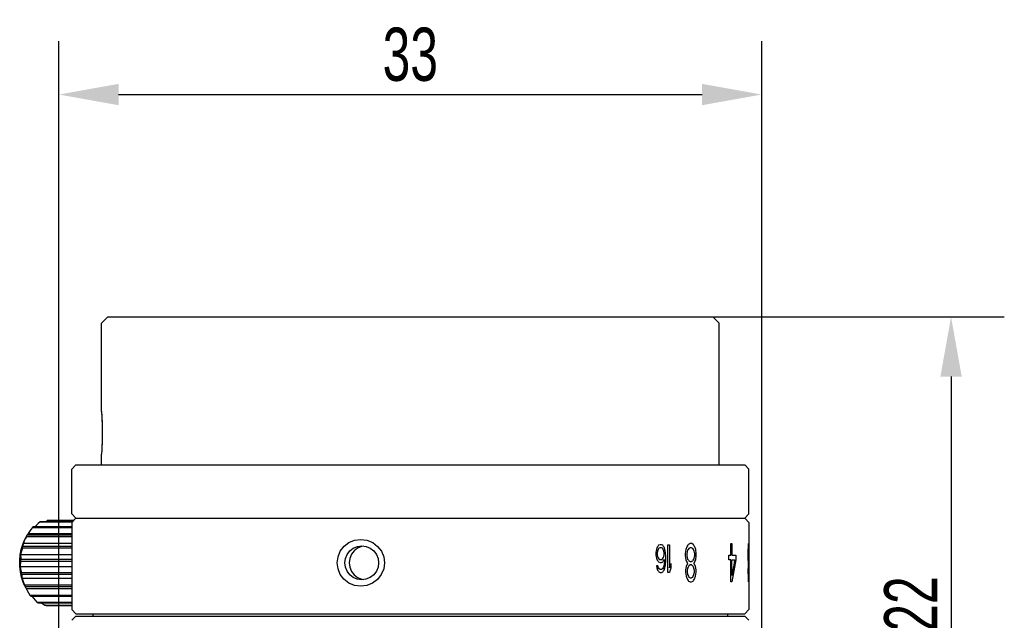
# Model space of a CAD drawing. Header units: millimetres. Extents: x -1 to 156, y 233 to 300.
# Tile 4 of 5: x 4 to 50, y 271 to 300. Entities that reach past the tile are written whole.
import ezdxf

# ---------------------------------------------------------------- set-up
doc = ezdxf.new("R2010")
doc.units = ezdxf.units.MM
doc.header["$LTSCALE"] = 19.36
doc.header["$PDMODE"] = 3
doc.header["$PDSIZE"] = 8
doc.linetypes.add('HIDDEN', pattern=[0.2, 0.1, -0.1])
doc.layers.get('0').update_dxf_attribs({"linetype": 'CONTINUOUS'})
doc.layers.get('Defpoints').update_dxf_attribs({"linetype": 'CONTINUOUS'})
for name, color, linetype in [('02___PRT_ALL_AXES', 7, 'CONTINUOUS'), ('03___PRT_ALL_CURVES', 7, 'CONTINUOUS'), ('DEFAULT_2', 8, 'HIDDEN')]:
    doc.layers.add(name, color=color, linetype=linetype)
doc.styles.get("Standard").update_dxf_attribs({"font": 'txt', "width": 0.7})
doc.dimstyles.get("Standard").update_dxf_attribs({"dimtxt": 2.5, "dimasz": 2.8, "dimexe": 2.5, "dimexo": 0.05, "dimtad": 1, "dimzin": 0, "dimdsep": 46, "dimtxsty": 'STANDARD', "dimblk": '_FILLED', "dimblk1": '_FILLED', "dimblk2": '_FILLED', "dimcen": 0.09, "dimadec": 0, "dimazin": 0, "dimtol": 1, "dimtp": 0.01, "dimtm": 0.01, "dimtfac": 1, "dimtofl": 0, "dimtmove": 0, "dimatfit": 3, "dimldrblk": '_FILLED', "dimfxl": 1, "dimtolj": 1, "dimtzin": 0, "dimarcsym": 0})

# ---------------------------------------------------------------- blocks, each defined once
blk = doc.blocks.new('_FILLED')
at = {"color": 0, "linetype": 'ByBlock'}
blk.add_solid([(0, 0), (-1, 0.179), (-1, -0.179)], dxfattribs=at)
blk = doc.blocks.new('*D21')
at = {"color": 0, "lineweight": -2, "transparency": 16777216}
for p, q in [((36.653, 285.544), (50.294, 285.544)), ((47.794, 282.744), (47.794, 258.12)), ((38.003, 255.32), (50.294, 255.32))]:
    blk.add_line(p, q, dxfattribs=at)
at = {"layer": 'Defpoints', "color": 0, "transparency": 16777216}
for p in [(36.603, 285.544), (37.953, 255.32), (47.794, 255.32)]:
    blk.add_point(p, dxfattribs=at)
at = {"color": 0, "lineweight": -2, "transparency": 16777216, "xscale": 2.8, "yscale": 2.8, "zscale": 2.8}
for p, rotation in [((47.794, 285.544), 90), ((47.794, 255.32), 270)]:
    blk.add_blockref('_FILLED', p, dxfattribs=dict(at, rotation=rotation))
at = {"color": 0, "transparency": 16777216, "insert": (45.919, 270.432), "char_height": 2.5, "attachment_point": 5, "rotation": 90}
blk.add_mtext('\\A1;30.22', dxfattribs=at)
blk = doc.blocks.new('*D28')
at = {"color": 0, "lineweight": -2, "transparency": 16777216}
for p, q in [((5.903, 267.944), (5.903, 298.486)), ((38.903, 267.944), (38.903, 298.486)), ((8.703, 295.986), (36.103, 295.986))]:
    blk.add_line(p, q, dxfattribs=at)
at = {"layer": 'Defpoints', "color": 0, "transparency": 16777216}
for p in [(38.903, 295.986), (5.903, 267.894), (38.903, 267.894)]:
    blk.add_point(p, dxfattribs=at)
at = {"color": 0, "lineweight": -2, "transparency": 16777216, "xscale": 2.8, "yscale": 2.8, "zscale": 2.8, "rotation": 180}
blk.add_blockref('_FILLED', (5.903, 295.986), dxfattribs=at)
at = {"color": 0, "lineweight": -2, "transparency": 16777216, "xscale": 2.8, "yscale": 2.8, "zscale": 2.8}
blk.add_blockref('_FILLED', (38.903, 295.986), dxfattribs=at)
at = {"color": 0, "transparency": 16777216, "insert": (22.403, 297.861), "char_height": 2.5, "attachment_point": 5}
blk.add_mtext('\\A1;33', dxfattribs=at)

msp = doc.modelspace()

# ---------------------------------------------------------------- linework, layer by layer
at = {"color": 0, "linetype": 'Continuous'}
for p, q in [((8.203, 285.544), (7.903, 285.244)), ((8.203, 285.544), (36.603, 285.544)), ((36.603, 285.544), (36.903, 285.244)), ((7.903, 281.094), (7.903, 285.244)), ((36.903, 278.594), (36.903, 285.244)), ((7.903, 281.094), (7.903, 281.094)), ((7.903, 278.594), (7.903, 279.094)), ((6.703, 278.594), (6.503, 278.394)), ((6.503, 276.294), (6.503, 278.394)), ((6.703, 278.594), (38.103, 278.594)), ((38.103, 278.594), (38.303, 278.394)), ((38.303, 276.294), (38.303, 278.394)), ((6.503, 276.294), (6.703, 276.094)), ((6.703, 276.094), (6.503, 275.894)), ((6.703, 276.094), (38.103, 276.094)), ((38.303, 276.294), (38.103, 276.094)), ((38.103, 276.094), (38.303, 275.894)), ((4.663, 275.66), (6.503, 275.66)), ((4.708, 275.705), (6.503, 275.705)), ((5.017, 275.92), (6.53, 275.92)), ((5.068, 275.941), (6.551, 275.941)), ((5.403, 275.992), (5.318, 275.941)), ((5.403, 275.992), (6.602, 275.992)), ((4.278, 275.029), (4.358, 275.197)), ((4.326, 275.128), (4.279, 275.023)), ((4.358, 275.197), (4.326, 275.128)), ((4.377, 275.236), (4.358, 275.197)), ((4.377, 275.236), (6.503, 275.236)), ((4.411, 275.301), (6.503, 275.301)), ((4.464, 275.363), (6.503, 275.363)), ((20.075, 275.094), (20.365, 275.056)), ((4.085, 274.365), (4.134, 274.62)), ((4.134, 274.62), (4.207, 274.86)), ((4.186, 274.691), (6.503, 274.691)), ((4.206, 274.77), (6.503, 274.77)), ((4.207, 274.86), (4.278, 275.029)), ((4.279, 275.023), (4.238, 274.923)), ((4.238, 274.923), (6.503, 274.923)), ((20.217, 274.781), (20.115, 274.767)), ((4.107, 274.392), (6.503, 274.392)), ((4.113, 274.162), (6.503, 274.162)), ((4.085, 273.823), (6.503, 273.823)), ((4.109, 274.078), (6.503, 274.078)), ((4.141, 273.538), (6.503, 273.538)), ((4.154, 273.456), (6.503, 273.456)), ((4.173, 273.269), (6.503, 273.269)), ((4.278, 272.959), (4.337, 272.835)), ((4.288, 272.959), (6.503, 272.959)), ((4.316, 272.887), (6.503, 272.887)), ((4.363, 272.787), (6.503, 272.787)), ((20.119, 273.219), (20.216, 273.207)), ((4.539, 272.48), (6.503, 272.48)), ((4.579, 272.427), (6.503, 272.427)), ((4.636, 272.423), (6.503, 272.423)), ((4.869, 272.15), (6.503, 272.15)), ((4.918, 272.119), (6.503, 272.119)), ((5.247, 272.001), (6.503, 272.001)), ((5.299, 271.996), (6.503, 271.996)), ((6.703, 271.594), (6.503, 271.794)), ((6.703, 271.494), (6.503, 271.294)), ((6.703, 271.594), (38.103, 271.594)), ((6.703, 271.494), (38.103, 271.494)), ((38.103, 271.594), (38.303, 271.794)), ((38.103, 271.494), (38.303, 271.294))]:
    msp.add_line(p, q, dxfattribs=at)
for points in [[(7.903, 281.094), (7.906, 281.053), (7.914, 280.933), (7.924, 280.745), (7.933, 280.504), (7.938, 280.232)], [(7.938, 280.232), (7.938, 279.95), (7.933, 279.678), (7.924, 279.439), (7.914, 279.251), (7.906, 279.133), (7.903, 279.094)], [(4.663, 275.66), (4.591, 275.557), (4.525, 275.458), (4.464, 275.363)], [(4.663, 275.66), (4.685, 275.683), (4.708, 275.705)], [(5.017, 275.92), (4.926, 275.833), (4.842, 275.749), (4.799, 275.705)], [(5.017, 275.92), (5.042, 275.931), (5.068, 275.941)], [(4.377, 275.236), (4.394, 275.269), (4.411, 275.301)], [(4.464, 275.363), (4.444, 275.343), (4.426, 275.323), (4.411, 275.301)], [(20.075, 272.894), (19.786, 272.932), (19.517, 273.044), (19.288, 273.221), (19.115, 273.45), (19.008, 273.714), (18.971, 273.996), (19.009, 274.278), (19.117, 274.541), (19.291, 274.769), (19.521, 274.946), (19.79, 275.057), (20.075, 275.094)], [(4.186, 274.691), (4.156, 274.587), (4.129, 274.488), (4.107, 274.392)], [(4.186, 274.691), (4.196, 274.731), (4.206, 274.77)], [(4.238, 274.923), (4.225, 274.874), (4.214, 274.823), (4.206, 274.77)], [(20.119, 273.194), (19.913, 273.222), (19.721, 273.303), (19.558, 273.432), (19.435, 273.598), (19.359, 273.79), (19.333, 273.995), (19.359, 274.2), (19.437, 274.392), (19.56, 274.558), (19.724, 274.686), (19.916, 274.767), (20.119, 274.794)], [(20.115, 274.767), (19.926, 274.689), (19.763, 274.563), (19.637, 274.397), (19.558, 274.202), (19.531, 273.992), (19.559, 273.782), (19.639, 273.588), (19.765, 273.422), (19.929, 273.297), (20.119, 273.219)], [(20.119, 274.794), (20.326, 274.766), (20.519, 274.685), (20.685, 274.556), (20.811, 274.389), (20.889, 274.197), (20.916, 273.992), (20.889, 273.787), (20.809, 273.595), (20.683, 273.43), (20.516, 273.301), (20.322, 273.221), (20.119, 273.194)], [(20.365, 275.056), (20.636, 274.944), (20.867, 274.767), (21.043, 274.538), (21.153, 274.274), (21.19, 273.992), (21.152, 273.71), (21.041, 273.446), (20.864, 273.218), (20.632, 273.042)], [(4.278, 272.959), (4.224, 273.083), (4.146, 273.319), (4.093, 273.572), (4.064, 273.834), (4.062, 274.101), (4.085, 274.365)], [(4.107, 274.392), (4.106, 274.319), (4.108, 274.242), (4.113, 274.162)], [(4.109, 274.078), (4.111, 274.12), (4.113, 274.162)], [(4.109, 274.078), (4.098, 273.989), (4.09, 273.904), (4.085, 273.823)], [(4.085, 273.823), (4.1, 273.731), (4.118, 273.637), (4.141, 273.538)], [(4.154, 273.456), (4.147, 273.497), (4.141, 273.538)], [(4.154, 273.456), (4.157, 273.391), (4.164, 273.329), (4.173, 273.269)], [(4.173, 273.269), (4.207, 273.17), (4.245, 273.066), (4.288, 272.959)], [(4.316, 272.887), (4.301, 272.923), (4.288, 272.959)], [(4.316, 272.887), (4.329, 272.853), (4.337, 272.835)], [(4.337, 272.835), (4.345, 272.819), (4.363, 272.787)], [(4.363, 272.787), (4.416, 272.689), (4.475, 272.587), (4.539, 272.48)], [(20.632, 273.042), (20.36, 272.931), (20.075, 272.894)], [(4.579, 272.427), (4.559, 272.453), (4.539, 272.48)], [(4.579, 272.427), (4.596, 272.425), (4.615, 272.424), (4.636, 272.423)], [(4.636, 272.423), (4.708, 272.336), (4.785, 272.245), (4.869, 272.15)], [(4.918, 272.119), (4.893, 272.134), (4.869, 272.15)], [(5.087, 272.119), (5.146, 272.074), (5.247, 272.001)], [(5.299, 271.996), (5.273, 271.998), (5.247, 272.001)]]:
    msp.add_lwpolyline(points, dxfattribs=at)
at = {"layer": '02___PRT_ALL_AXES', "color": 0, "linetype": 'Continuous'}
for p, q in [((6.503, 275.894), (6.503, 271.794)), ((38.303, 275.894), (38.303, 271.794)), ((7.503, 271.594), (7.503, 271.494)), ((37.303, 271.594), (37.303, 271.494))]:
    msp.add_line(p, q, dxfattribs=at)
at = {"layer": '03___PRT_ALL_CURVES', "color": 0, "linetype": 'Continuous'}
for p, q in [((33.961, 274.623), (33.935, 274.484)), ((34, 274.733), (33.961, 274.623)), ((34.039, 274.623), (34.013, 274.54)), ((34.077, 274.678), (34.039, 274.623)), ((34.129, 274.844), (34.064, 274.816)), ((34.116, 274.705), (34.077, 274.678)), ((34.205, 274.705), (34.116, 274.705)), ((34.192, 274.844), (34.129, 274.844)), ((34.256, 274.816), (34.192, 274.844)), ((34.243, 274.678), (34.205, 274.705)), ((34.281, 274.623), (34.243, 274.678)), ((34.306, 274.54), (34.281, 274.623)), ((34.356, 274.623), (34.319, 274.733)), ((34.381, 274.484), (34.356, 274.623)), ((34.493, 274.844), (34.566, 274.844)), ((34.493, 273.544), (34.493, 274.844)), ((34.566, 274.844), (34.566, 273.765)), ((35.335, 274.626), (35.304, 274.434)), ((35.38, 274.741), (35.335, 274.626)), ((35.493, 274.875), (35.456, 274.855)), ((35.545, 274.702), (35.486, 274.664)), ((35.53, 274.894), (35.493, 274.875)), ((35.619, 274.894), (35.53, 274.894)), ((35.604, 274.702), (35.545, 274.702)), ((35.691, 274.855), (35.619, 274.894)), ((35.805, 274.626), (35.763, 274.741)), ((35.833, 274.434), (35.805, 274.626)), ((37.446, 274.894), (37.496, 274.894)), ((37.446, 274.358), (37.446, 274.894)), ((37.496, 274.894), (37.496, 274.358)), ((38.258, 274.626), (38.254, 274.434)), ((38.288, 274.894), (38.28, 274.894)), ((38.287, 274.702), (38.282, 274.702)), ((38.3, 274.434), (38.299, 274.626)), ((38.303, 274.894), (38.303, 274.894)), ((38.303, 274.702), (38.303, 274.894)), ((38.303, 274.702), (38.303, 274.702)), ((33.935, 274.484), (33.935, 274.346)), ((33.935, 274.346), (33.961, 274.208)), ((33.961, 274.208), (34, 274.125)), ((34.013, 274.54), (34, 274.457)), ((34, 274.457), (34, 274.374)), ((34, 274.374), (34.013, 274.291)), ((34.013, 274.291), (34.039, 274.235)), ((34.039, 274.235), (34.077, 274.18)), ((34.077, 274.18), (34.116, 274.152)), ((34.205, 274.152), (34.243, 274.18)), ((34.243, 274.18), (34.281, 274.235)), ((34.281, 274.235), (34.306, 274.291)), ((34.319, 274.457), (34.306, 274.54)), ((34.306, 274.291), (34.319, 274.374)), ((34.319, 274.374), (34.319, 274.457)), ((34.394, 274.291), (34.381, 274.484)), ((34.394, 274.097), (34.394, 274.291)), ((35.304, 274.434), (35.304, 274.319)), ((35.304, 274.319), (35.335, 274.128)), ((35.426, 274.587), (35.38, 274.434)), ((35.38, 274.434), (35.38, 274.319)), ((35.38, 274.319), (35.426, 274.166)), ((35.763, 274.434), (35.72, 274.587)), ((35.72, 274.166), (35.763, 274.319)), ((35.763, 274.319), (35.763, 274.434)), ((35.805, 274.128), (35.833, 274.319)), ((35.833, 274.319), (35.833, 274.434)), ((37.359, 274.358), (37.446, 274.358)), ((37.359, 274.128), (37.359, 274.358)), ((37.496, 274.358), (37.682, 274.358)), ((37.682, 274.358), (37.682, 274.128)), ((38.254, 274.434), (38.254, 274.319)), ((38.254, 274.319), (38.258, 274.128)), ((38.264, 274.434), (38.264, 274.319)), ((38.297, 274.319), (38.297, 274.434)), ((38.299, 274.128), (38.3, 274.319)), ((38.3, 274.319), (38.3, 274.434)), ((34.026, 273.848), (33.961, 273.848)), ((33.961, 273.848), (33.974, 273.765)), ((33.974, 273.765), (34.013, 273.654)), ((34.051, 273.765), (34.026, 273.848)), ((34.09, 273.71), (34.051, 273.765)), ((34.064, 274.042), (34.129, 274.014)), ((34.129, 273.682), (34.09, 273.71)), ((34.116, 274.152), (34.205, 274.152)), ((34.129, 274.014), (34.192, 274.014)), ((34.192, 274.014), (34.256, 274.042)), ((34.243, 273.71), (34.205, 273.682)), ((34.281, 273.765), (34.243, 273.71)), ((34.306, 273.848), (34.281, 273.765)), ((34.319, 273.931), (34.306, 273.848)), ((34.331, 274.097), (34.319, 273.931)), ((34.319, 273.654), (34.356, 273.765)), ((34.331, 274.152), (34.331, 274.097)), ((34.356, 273.765), (34.381, 273.903)), ((34.381, 273.903), (34.394, 274.097)), ((34.639, 273.959), (34.639, 273.737)), ((35.35, 273.821), (35.32, 273.668)), ((35.396, 273.936), (35.35, 273.821)), ((35.396, 274.013), (35.426, 273.975)), ((35.426, 273.975), (35.396, 273.936)), ((35.426, 273.745), (35.396, 273.63)), ((35.486, 274.09), (35.545, 274.051)), ((35.545, 273.898), (35.486, 273.86)), ((35.545, 274.051), (35.604, 274.051)), ((35.604, 273.898), (35.545, 273.898)), ((35.72, 273.975), (35.749, 274.013)), ((35.749, 273.936), (35.72, 273.975)), ((35.749, 273.63), (35.72, 273.745)), ((35.791, 273.821), (35.749, 273.936)), ((35.819, 273.668), (35.791, 273.821)), ((37.446, 274.128), (37.359, 274.128)), ((37.446, 273.094), (37.446, 274.128)), ((37.496, 274.128), (37.63, 274.128)), ((37.496, 273.4), (37.496, 274.128)), ((38.26, 273.821), (38.256, 273.668)), ((38.266, 274.013), (38.269, 273.975)), ((38.269, 273.975), (38.266, 273.936)), ((38.269, 273.745), (38.266, 273.63)), ((38.282, 274.051), (38.287, 274.051)), ((38.287, 273.898), (38.282, 273.898)), ((38.295, 273.975), (38.297, 274.013)), ((38.297, 273.936), (38.295, 273.975)), ((38.297, 273.63), (38.295, 273.745)), ((38.3, 273.668), (38.299, 273.821)), ((34.077, 273.571), (34.141, 273.544)), ((34.205, 273.682), (34.129, 273.682)), ((34.141, 273.544), (34.192, 273.544)), ((34.192, 273.544), (34.256, 273.571)), ((34.566, 273.544), (34.493, 273.544)), ((35.32, 273.668), (35.32, 273.553)), ((35.32, 273.553), (35.35, 273.362)), ((35.35, 273.362), (35.396, 273.247)), ((35.396, 273.63), (35.396, 273.553)), ((35.396, 273.553), (35.426, 273.438)), ((35.486, 273.324), (35.545, 273.285)), ((35.545, 273.285), (35.604, 273.285)), ((35.72, 273.438), (35.749, 273.553)), ((35.749, 273.553), (35.749, 273.63)), ((35.749, 273.247), (35.791, 273.362)), ((35.791, 273.362), (35.819, 273.553)), ((35.819, 273.553), (35.819, 273.668)), ((38.256, 273.668), (38.256, 273.553)), ((38.256, 273.553), (38.26, 273.362)), ((38.266, 273.63), (38.266, 273.553)), ((38.266, 273.553), (38.269, 273.438)), ((38.282, 273.285), (38.287, 273.285)), ((38.295, 273.438), (38.297, 273.553)), ((38.297, 273.553), (38.297, 273.63)), ((38.299, 273.362), (38.3, 273.553)), ((38.3, 273.553), (38.3, 273.668)), ((35.471, 273.132), (35.508, 273.113)), ((35.508, 273.113), (35.545, 273.094)), ((35.545, 273.094), (35.604, 273.094)), ((35.604, 273.094), (35.677, 273.132)), ((37.496, 273.094), (37.446, 273.094)), ((38.282, 273.094), (38.287, 273.094))]:
    msp.add_line(p, q, dxfattribs=at)
for points in [[(34.064, 274.816), (34.021, 274.761), (34, 274.733)], [(34.319, 274.733), (34.298, 274.761), (34.256, 274.816)], [(35.456, 274.855), (35.431, 274.817), (35.406, 274.779), (35.38, 274.741)], [(35.486, 274.664), (35.446, 274.613), (35.426, 274.587)], [(35.662, 274.664), (35.643, 274.677), (35.604, 274.702)], [(35.72, 274.587), (35.701, 274.613), (35.662, 274.664)], [(35.763, 274.741), (35.739, 274.779), (35.715, 274.817), (35.691, 274.855)], [(38.264, 274.741), (38.26, 274.664), (38.258, 274.626)], [(38.272, 274.855), (38.27, 274.817), (38.267, 274.779), (38.264, 274.741)], [(38.276, 274.664), (38.274, 274.638), (38.271, 274.613), (38.269, 274.587)], [(38.28, 274.894), (38.279, 274.887), (38.278, 274.881), (38.276, 274.875), (38.275, 274.868), (38.274, 274.862), (38.272, 274.855)], [(38.282, 274.702), (38.28, 274.69), (38.278, 274.677), (38.276, 274.664)], [(38.291, 274.664), (38.29, 274.677), (38.288, 274.69), (38.287, 274.702)], [(38.293, 274.855), (38.292, 274.862), (38.291, 274.868), (38.291, 274.875), (38.29, 274.881), (38.289, 274.887), (38.288, 274.894)], [(38.295, 274.587), (38.294, 274.613), (38.292, 274.638), (38.291, 274.664)], [(38.297, 274.741), (38.296, 274.779), (38.295, 274.817), (38.293, 274.855)], [(38.299, 274.626), (38.299, 274.664), (38.297, 274.741)], [(35.426, 274.166), (35.466, 274.115), (35.486, 274.09)], [(35.662, 274.09), (35.682, 274.115), (35.72, 274.166)], [(38.269, 274.587), (38.266, 274.485), (38.264, 274.434)], [(38.264, 274.319), (38.267, 274.217), (38.269, 274.166)], [(38.269, 274.166), (38.271, 274.141), (38.274, 274.115), (38.276, 274.09)], [(38.291, 274.09), (38.292, 274.115), (38.294, 274.141), (38.295, 274.166)], [(38.297, 274.434), (38.297, 274.485), (38.295, 274.587)], [(38.295, 274.166), (38.296, 274.217), (38.297, 274.319)], [(34, 274.125), (34.043, 274.069), (34.064, 274.042)], [(34.256, 274.042), (34.281, 274.079), (34.331, 274.152)], [(34.566, 273.765), (34.591, 273.83), (34.639, 273.959)], [(34.639, 273.737), (34.591, 273.608), (34.566, 273.544)], [(35.335, 274.128), (35.375, 274.051), (35.396, 274.013)], [(35.486, 273.86), (35.446, 273.783), (35.426, 273.745)], [(35.604, 274.051), (35.623, 274.064), (35.662, 274.09)], [(35.662, 273.86), (35.643, 273.873), (35.604, 273.898)], [(35.72, 273.745), (35.701, 273.783), (35.662, 273.86)], [(35.749, 274.013), (35.767, 274.051), (35.805, 274.128)], [(37.682, 274.128), (37.653, 273.955), (37.623, 273.783), (37.592, 273.611), (37.561, 273.438), (37.529, 273.266), (37.496, 273.094)], [(37.63, 274.128), (37.609, 274.007), (37.587, 273.885), (37.565, 273.764), (37.542, 273.643), (37.519, 273.521), (37.496, 273.4)], [(38.258, 274.128), (38.261, 274.09), (38.263, 274.051), (38.266, 274.013)], [(38.266, 273.936), (38.262, 273.86), (38.26, 273.821)], [(38.276, 273.86), (38.274, 273.821), (38.271, 273.783), (38.269, 273.745)], [(38.276, 274.09), (38.278, 274.077), (38.28, 274.064), (38.282, 274.051)], [(38.282, 273.898), (38.28, 273.885), (38.278, 273.873), (38.276, 273.86)], [(38.287, 274.051), (38.288, 274.064), (38.29, 274.077), (38.291, 274.09)], [(38.291, 273.86), (38.29, 273.873), (38.288, 273.885), (38.287, 273.898)], [(38.295, 273.745), (38.294, 273.783), (38.292, 273.821), (38.291, 273.86)], [(38.297, 274.013), (38.298, 274.051), (38.298, 274.09), (38.299, 274.128)], [(38.299, 273.821), (38.298, 273.86), (38.297, 273.936)], [(34.013, 273.654), (34.056, 273.599), (34.077, 273.571)], [(34.256, 273.571), (34.277, 273.599), (34.319, 273.654)], [(35.396, 273.247), (35.421, 273.209), (35.446, 273.17), (35.471, 273.132)], [(35.426, 273.438), (35.466, 273.362), (35.486, 273.324)], [(35.604, 273.285), (35.623, 273.298), (35.662, 273.324)], [(35.662, 273.324), (35.682, 273.362), (35.72, 273.438)], [(35.677, 273.132), (35.701, 273.17), (35.725, 273.209), (35.749, 273.247)], [(38.26, 273.362), (38.264, 273.285), (38.266, 273.247)], [(38.266, 273.247), (38.269, 273.209), (38.271, 273.17), (38.274, 273.132)], [(38.269, 273.438), (38.271, 273.4), (38.274, 273.362), (38.276, 273.324)], [(38.276, 273.324), (38.278, 273.311), (38.28, 273.298), (38.282, 273.285)], [(38.287, 273.285), (38.288, 273.298), (38.29, 273.311), (38.291, 273.324)], [(38.291, 273.324), (38.292, 273.362), (38.294, 273.4), (38.295, 273.438)], [(38.292, 273.132), (38.294, 273.17), (38.295, 273.209), (38.297, 273.247)], [(38.297, 273.247), (38.297, 273.285), (38.299, 273.362)], [(38.274, 273.132), (38.275, 273.126), (38.277, 273.119), (38.278, 273.113), (38.279, 273.107), (38.28, 273.1), (38.282, 273.094)], [(38.287, 273.094), (38.288, 273.1), (38.289, 273.107), (38.29, 273.113), (38.29, 273.119), (38.291, 273.126), (38.292, 273.132)]]:
    msp.add_lwpolyline(points, dxfattribs=at)
at = {"layer": 'DEFAULT_2', "color": 0, "linetype": 'HIDDEN'}
for p, q in [((7.906, 281.058), (7.909, 281.017)), ((7.91, 280.99), (7.913, 280.943)), ((7.913, 280.943), (7.916, 280.889)), ((7.916, 280.889), (7.918, 280.849)), ((7.918, 280.849), (7.92, 280.806)), ((7.92, 280.806), (7.923, 280.761)), ((7.923, 280.761), (7.925, 280.712)), ((7.928, 280.635), (7.93, 280.58)), ((7.93, 280.58), (7.932, 280.524)), ((7.932, 280.524), (7.933, 280.465)), ((7.936, 280.345), (7.937, 280.283)), ((7.937, 280.283), (7.937, 280.22)), ((7.937, 280.22), (7.938, 280.157)), ((7.933, 279.722), (7.932, 279.664)), ((7.935, 279.782), (7.933, 279.722)), ((7.938, 280.031), (7.937, 279.968)), ((7.937, 279.968), (7.937, 279.905)), ((7.938, 280.157), (7.938, 280.094)), ((7.938, 280.094), (7.938, 280.031)), ((7.915, 279.279), (7.912, 279.228)), ((7.917, 279.318), (7.915, 279.279)), ((7.919, 279.36), (7.917, 279.318)), ((7.921, 279.404), (7.919, 279.36)), ((7.924, 279.451), (7.921, 279.404)), ((7.926, 279.5), (7.924, 279.451)), ((7.928, 279.553), (7.926, 279.5)), ((7.93, 279.607), (7.928, 279.553)), ((7.932, 279.664), (7.93, 279.607)), ((7.906, 279.139), (7.904, 279.104)), ((7.909, 279.171), (7.908, 279.159)), ((7.912, 279.228), (7.909, 279.184))]:
    msp.add_line(p, q, dxfattribs=at)
for points in [[(7.925, 280.712), (7.927, 280.661), (7.928, 280.635)], [(7.933, 280.465), (7.935, 280.406), (7.935, 280.375), (7.936, 280.345)], [(7.937, 279.905), (7.936, 279.843), (7.935, 279.812), (7.935, 279.782)]]:
    msp.add_lwpolyline(points, dxfattribs=at)

# ---------------------------------------------------------------- dimensions: what is measured, and where the dimension line sits
dim = msp.add_linear_dim(base=(38.903, 295.986), p1=(5.903, 267.894), p2=(38.903, 267.894), text='33', dimstyle='STANDARD')
dim.commit()
dim.dimension.update_dxf_attribs({"geometry": '*D28', "text_midpoint": (22.403, 297.861)})
dim = msp.add_linear_dim(base=(47.794, 255.32), p1=(36.603, 285.544), p2=(37.953, 255.32), angle=90, text='30.22', dimstyle='STANDARD')
dim.commit()
dim.dimension.update_dxf_attribs({"geometry": '*D21', "text_midpoint": (45.919, 270.432)})

doc.saveas('drawing.dxf')
